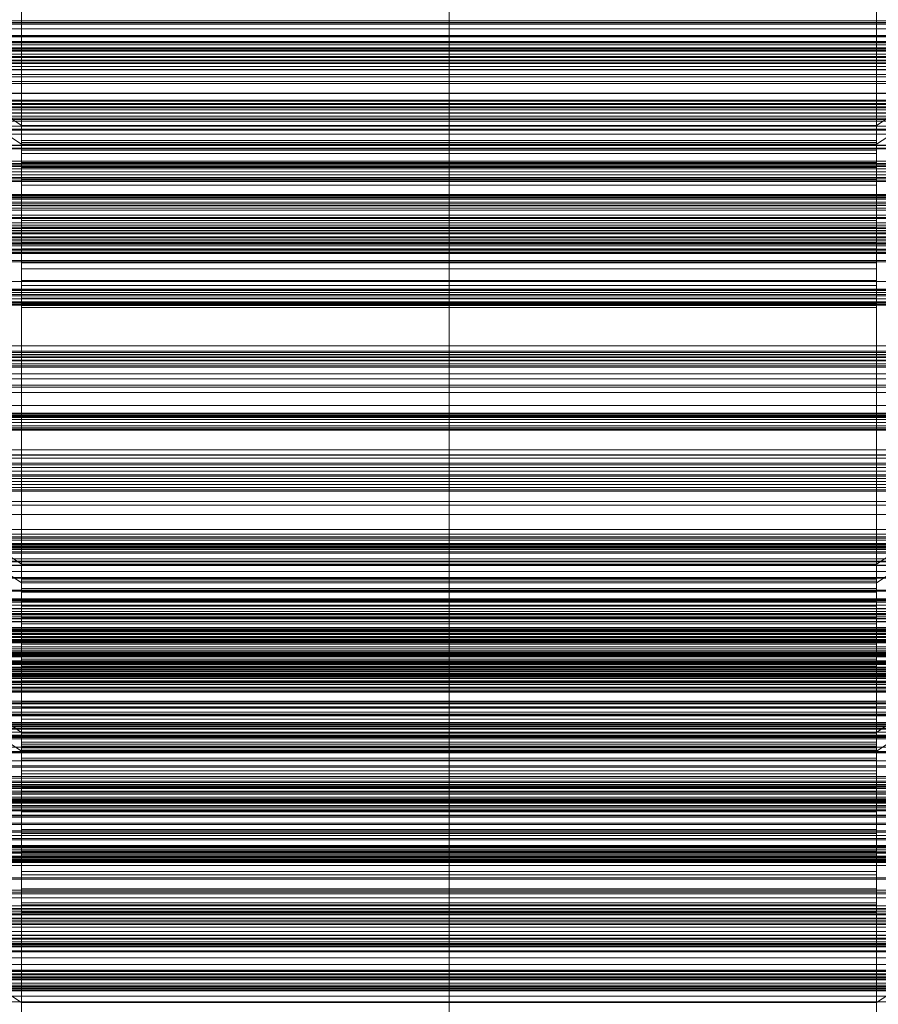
# Model space of a CAD drawing. Header units: millimetres. Extents: x -2233 to 65662, y -50530 to 6847.
# Tile 248 of 256: x -130 to 130, y -33182 to -32883. Entities that reach past the tile are written whole.
import ezdxf

# ---------------------------------------------------------------- set-up
doc = ezdxf.new("R2010")
doc.units = ezdxf.units.MM
for name, color, linetype, lineweight in [('COTAS_P', 1, 'Continuous', 0), ('frontal_briquetadora', 7, 'Continuous', 0), ('frontal_C01', 7, 'Continuous', 0), ('frontal_C02', 7, 'Continuous', 0), ('frontal_C02-briq', 7, 'Continuous', 0), ('frontal_C03', 7, 'Continuous', 0), ('frontal_C03-dry', 7, 'Continuous', 0), ('frontal_secador', 7, 'Continuous', 0)]:
    doc.layers.add(name, color=color, linetype=linetype, lineweight=lineweight)
doc.dimstyles.new('R19_100', dxfattribs={"dimtxt": 250, "dimasz": 150, "dimexe": 150, "dimexo": 80, "dimgap": 100, "dimtad": 1, "dimtih": 1, "dimtoh": 1, "dimdsep": 46, "dimcen": 0.09, "dimadec": 0, "dimazin": 0, "dimtfac": 1, "dimtdec": 4, "dimtofl": 0, "dimtmove": 0, "dimatfit": 3, "dimfxl": 1, "dimtolj": 1, "dimtzin": 0, "dimarcsym": 0})

# ---------------------------------------------------------------- blocks, each defined once
blk = doc.blocks.new('DIM_R32_40')
at = {"layer": 'COTAS_P'}
for p, q in [((-150, -32200), (550, -32200)), ((550, -32200), (505, -32350)), ((550, -34800), (550, -32200)), ((550, -32200), (595, -32350)), ((550, -34800), (505, -34650)), ((550, -34800), (595, -34650)), ((-150, -34800), (550, -34800))]:
    blk.add_line(p, q, dxfattribs=at)
blk.add_text('2600 P', height=250, rotation=90, dxfattribs=at).set_placement((450, -33500))

msp = doc.modelspace()

# ---------------------------------------------------------------- linework, layer by layer
at = {"layer": 'frontal_briquetadora'}
msp.add_line((345, -33170), (-305, -33170), dxfattribs=at)
at = {"layer": 'frontal_C01'}
for p, q in [((300, -32900.053), (-300, -32900.053)), ((-130, -32901.473), (-250, -32901.473)), ((-130, -33099.395), (-130, -32901.473)), ((0, -32901.473), (-130, -32901.473)), ((-130, -32907.232), (-130, -32901.473)), ((0, -33099.395), (0, -32901.473)), ((130, -32901.473), (0, -32901.473)), ((0, -32907.232), (0, -32901.473)), ((130, -33099.395), (130, -32901.473)), ((250, -32901.473), (130, -32901.473)), ((130, -32907.232), (130, -32901.473)), ((300, -32905.051), (-300, -32905.051)), ((300, -32907.319), (-300, -32907.319)), ((-250, -32907.232), (-130, -32907.232)), ((-130, -32907.232), (-130, -33105.154)), ((-130, -32907.232), (0, -32907.232)), ((0, -32907.232), (0, -33105.154)), ((0, -32907.232), (130, -32907.232)), ((130, -32907.232), (130, -33105.154)), ((130, -32907.232), (250, -32907.232)), ((300, -32921.971), (-300, -32921.971)), ((300, -32926.352), (-300, -32926.352)), ((300, -32949.66), (-300, -32949.66)), ((300, -32955.857), (-300, -32955.857)), ((300, -32986.232), (-300, -32986.232)), ((300, -32993.821), (-300, -32993.821)), ((-300, -33029.194), (300, -33029.194)), ((-130, -33099.395), (-228.298, -33033.331)), ((228.298, -33033.331), (130, -33099.395)), ((300, -33037.658), (-300, -33037.658)), ((-228.298, -33039.09), (-130, -33105.154)), ((130, -33105.154), (228.298, -33039.09)), ((342.5, -33042.216), (-342.5, -33042.216)), ((342.5, -33043.545), (-342.5, -33043.545)), ((342.5, -33046.638), (-342.5, -33046.638)), ((342.5, -33050.425), (-342.5, -33050.425)), ((342.5, -33056.14), (-342.5, -33056.14)), ((342.5, -33061.807), (-342.5, -33061.807)), ((-342.5, -33069.274), (342.5, -33069.274)), ((342.5, -33075.959), (-342.5, -33075.959)), ((300, -33075.619), (-300, -33075.619)), ((342.5, -33084.041), (-342.5, -33084.041)), ((300, -33084.381), (-300, -33084.381)), ((342.5, -33090.726), (-342.5, -33090.726)), ((342.5, -33098.193), (-342.5, -33098.193)), ((-130, -33225.672), (-130, -33099.395)), ((0, -33099.395), (-130, -33099.395)), ((0, -33225.672), (0, -33099.395)), ((130, -33099.395), (0, -33099.395)), ((130, -33225.672), (130, -33099.395)), ((342.5, -33103.86), (-342.5, -33103.86)), ((-130, -33105.154), (-130, -33104.128)), ((-130, -33104.128), (-130, -33104.834)), ((-130, -33104.128), (130, -33104.128)), ((-130, -33104.834), (-130, -33107.221)), ((-130, -33104.834), (130, -33104.834)), ((-130, -33105.154), (-130, -33231.431)), ((-130, -33105.154), (0, -33105.154)), ((-130, -33107.839), (-130, -33105.154)), ((-130, -33105.154), (130, -33105.154)), ((0, -33105.154), (0, -33231.431)), ((0, -33105.154), (130, -33105.154)), ((130, -33104.834), (130, -33104.128)), ((130, -33104.128), (130, -33105.154)), ((130, -33107.221), (130, -33104.834)), ((130, -33105.154), (130, -33231.431)), ((130, -33105.154), (130, -33107.839)), ((-130, -33107.221), (-130, -33111.128)), ((-130, -33107.221), (130, -33107.221)), ((-130, -33112.003), (-130, -33107.839)), ((-130, -33107.839), (130, -33107.839)), ((130, -33111.128), (130, -33107.221)), ((130, -33107.839), (130, -33112.003)), ((342.5, -33109.575), (-342.5, -33109.575)), ((-130, -33111.128), (-130, -33116.289)), ((-130, -33111.128), (130, -33111.128)), ((-130, -33117.36), (-130, -33112.003)), ((-130, -33112.003), (130, -33112.003)), ((130, -33116.289), (130, -33111.128)), ((130, -33112.003), (130, -33117.36)), ((342.5, -33113.362), (-342.5, -33113.362)), ((342.5, -33116.455), (-342.5, -33116.455)), ((342.5, -33117.784), (-342.5, -33117.784)), ((-130, -33116.289), (-130, -33122.352)), ((-130, -33116.289), (130, -33116.289)), ((-130, -33123.546), (-130, -33117.36)), ((-130, -33117.36), (130, -33117.36)), ((130, -33122.352), (130, -33116.289)), ((130, -33117.36), (130, -33123.546)), ((-148, -33120.524), (148, -33120.524)), ((-148, -33120.773), (148, -33120.773)), ((-148, -33120.887), (148, -33120.887)), ((300, -33122.342), (-300, -33122.342)), ((-148, -33121.619), (148, -33121.619)), ((-148, -33121.838), (148, -33121.838)), ((-148, -33123.004), (148, -33123.004)), ((-148, -33123.314), (148, -33123.314)), ((-130, -33122.352), (-130, -33128.903)), ((130, -33122.352), (-130, -33122.352)), ((-130, -33130.139), (-130, -33123.546)), ((-130, -33123.546), (130, -33123.546)), ((130, -33128.903), (130, -33122.352)), ((130, -33123.546), (130, -33130.139)), ((-148, -33124.832), (148, -33124.832)), ((-148, -33125.212), (148, -33125.212)), ((148, -33126.981), (-148, -33126.981)), ((-148, -33127.404), (148, -33127.404)), ((-148, -33129.302), (148, -33129.302)), ((-148, -33129.74), (148, -33129.74)), ((-130, -33128.903), (-130, -33135.496)), ((-130, -33128.903), (130, -33128.903)), ((-130, -33136.69), (-130, -33130.139)), ((-130, -33130.139), (130, -33130.139)), ((130, -33135.496), (130, -33128.903)), ((130, -33130.139), (130, -33136.69)), ((300, -33130.806), (-300, -33130.806)), ((-148, -33131.638), (148, -33131.638)), ((-148, -33132.061), (148, -33132.061)), ((-148, -33133.83), (148, -33133.83)), ((-148, -33134.209), (148, -33134.209)), ((-148, -33135.728), (148, -33135.728)), ((-148, -33136.038), (148, -33136.038)), ((-130, -33135.496), (-130, -33141.682)), ((-130, -33135.496), (130, -33135.496)), ((130, -33141.682), (130, -33135.496)), ((-148, -33137.203), (148, -33137.203)), ((-148, -33137.422), (148, -33137.422)), ((-148, -33138.155), (148, -33138.155)), ((-148, -33138.268), (148, -33138.268)), ((-148, -33138.518), (148, -33138.518)), ((-130, -33142.753), (-130, -33136.69)), ((-130, -33136.69), (130, -33136.69)), ((130, -33136.69), (130, -33142.753)), ((-130, -33141.682), (-130, -33147.039)), ((-130, -33141.682), (130, -33141.682)), ((130, -33147.039), (130, -33141.682)), ((-130, -33147.913), (-130, -33142.753)), ((-130, -33142.753), (130, -33142.753)), ((130, -33142.753), (130, -33147.913)), ((-130, -33147.039), (-130, -33151.202)), ((-130, -33147.039), (130, -33147.039)), ((-130, -33151.821), (-130, -33147.913)), ((-130, -33147.913), (130, -33147.913)), ((130, -33151.202), (130, -33147.039)), ((130, -33147.913), (130, -33151.821)), ((-130, -33151.202), (-130, -33153.888)), ((-130, -33151.202), (130, -33151.202)), ((-130, -33154.208), (-130, -33151.821)), ((-130, -33151.821), (130, -33151.821)), ((-130, -33153.888), (-130, -33154.913)), ((-130, -33153.888), (130, -33153.888)), ((130, -33153.888), (130, -33151.202)), ((130, -33151.821), (130, -33154.208)), ((130, -33154.913), (130, -33153.888)), ((-130, -33154.913), (-130, -33154.208)), ((-130, -33154.208), (130, -33154.208)), ((-130, -33154.913), (130, -33154.913)), ((130, -33154.208), (130, -33154.913)), ((300, -33166.179), (-300, -33166.179)), ((300, -33173.768), (-300, -33173.768))]:
    msp.add_line(p, q, dxfattribs=at)
at = {"layer": 'frontal_C02'}
for p, q in [((-130, -32914.819), (-130, -32781.429)), ((0, -32914.819), (0, -32781.429)), ((130, -32914.819), (130, -32781.429)), ((-130, -32787.159), (-130, -32920.549)), ((0, -32787.159), (0, -32920.549)), ((130, -32787.159), (130, -32920.549)), ((-130, -32914.819), (-228.298, -32849.083)), ((228.298, -32849.083), (130, -32914.819)), ((-228.298, -32854.814), (-130, -32920.549)), ((130, -32920.549), (228.298, -32854.814)), ((425, -32885.412), (-425, -32885.412)), ((-425, -32896.866), (425, -32896.866)), ((300, -32902.079), (-300, -32902.079)), ((300, -32909.43), (-300, -32909.43)), ((-130, -33048.209), (-130, -32914.819)), ((0, -32914.819), (-130, -32914.819)), ((0, -33048.209), (0, -32914.819)), ((130, -32914.819), (0, -32914.819)), ((130, -33048.209), (130, -32914.819)), ((-130, -32920.549), (-130, -32919.416)), ((-130, -32919.416), (-130, -32920.012)), ((-130, -32919.416), (130, -32919.416)), ((-130, -32920.012), (-130, -32922.298)), ((-130, -32920.012), (130, -32920.012)), ((-130, -32920.549), (-130, -33053.94)), ((-130, -32920.549), (0, -32920.549)), ((-130, -32923.335), (-130, -32920.549)), ((-130, -32920.549), (130, -32920.549)), ((0, -32920.549), (0, -33053.94)), ((0, -32920.549), (130, -32920.549)), ((130, -32920.012), (130, -32919.416)), ((130, -32919.416), (130, -32920.549)), ((130, -32922.298), (130, -32920.012)), ((130, -32920.549), (130, -33053.94)), ((130, -32920.549), (130, -32923.335)), ((300, -32921.819), (-300, -32921.819)), ((250, -32921.727), (-250, -32921.727)), ((-130, -32922.298), (-130, -32926.116)), ((-130, -32922.298), (130, -32922.298)), ((-130, -32927.583), (-130, -32923.335)), ((-130, -32923.335), (130, -32923.335)), ((130, -32926.116), (130, -32922.298)), ((130, -32923.335), (130, -32927.583)), ((300, -32925.624), (-300, -32925.624)), ((-250, -32926.497), (250, -32926.497)), ((-130, -32926.116), (-130, -32931.207)), ((-130, -32926.116), (130, -32926.116)), ((130, -32931.207), (130, -32926.116)), ((-130, -32933.004), (-130, -32927.583)), ((-130, -32927.583), (130, -32927.583)), ((130, -32927.583), (130, -32933.004)), ((300, -32929.85), (-300, -32929.85)), ((-130, -32931.207), (-130, -32937.224)), ((-130, -32931.207), (130, -32931.207)), ((130, -32937.224), (130, -32931.207)), ((-130, -32939.228), (-130, -32933.004)), ((-130, -32933.004), (130, -32933.004)), ((130, -32933.004), (130, -32939.228)), ((-148, -32935.802), (148, -32935.802)), ((-148, -32936.014), (148, -32936.014)), ((-148, -32936.204), (148, -32936.204)), ((-148, -32936.823), (148, -32936.823)), ((-148, -32937.191), (148, -32937.191)), ((-148, -32938.176), (148, -32938.176)), ((-130, -32937.224), (-130, -32943.758)), ((130, -32937.224), (-130, -32937.224)), ((130, -32943.758), (130, -32937.224)), ((-148, -32938.696), (148, -32938.696)), ((-148, -32939.98), (148, -32939.98)), ((-148, -32940.617), (148, -32940.617)), ((-130, -32945.832), (-130, -32939.228)), ((-130, -32939.228), (130, -32939.228)), ((130, -32939.228), (130, -32945.832)), ((148, -32942.112), (-148, -32942.112)), ((-148, -32942.823), (148, -32942.823)), ((-148, -32944.427), (148, -32944.427)), ((-130, -32943.758), (-130, -32950.361)), ((-130, -32943.758), (130, -32943.758)), ((130, -32950.361), (130, -32943.758)), ((-148, -32945.163), (148, -32945.163)), ((-148, -32946.767), (148, -32946.767)), ((-148, -32947.477), (148, -32947.477)), ((-130, -32952.365), (-130, -32945.832)), ((-130, -32945.832), (130, -32945.832)), ((130, -32945.832), (130, -32952.365)), ((-148, -32948.973), (148, -32948.973)), ((-148, -32949.61), (148, -32949.61)), ((-130, -32950.361), (-130, -32956.586)), ((-130, -32950.361), (130, -32950.361)), ((130, -32956.586), (130, -32950.361)), ((-148, -32950.894), (148, -32950.894)), ((-148, -32951.414), (148, -32951.414)), ((-148, -32952.399), (148, -32952.399)), ((-148, -32952.766), (148, -32952.766)), ((-148, -32953.386), (148, -32953.386)), ((-130, -32958.383), (-130, -32952.365)), ((-130, -32952.365), (130, -32952.365)), ((130, -32952.365), (130, -32958.383)), ((-148, -32953.576), (148, -32953.576)), ((-148, -32953.787), (148, -32953.787)), ((-130, -32956.586), (-130, -32962.007)), ((-130, -32956.586), (130, -32956.586)), ((-130, -32963.474), (-130, -32958.383)), ((-130, -32958.383), (130, -32958.383)), ((130, -32962.007), (130, -32956.586)), ((130, -32958.383), (130, -32963.474)), ((-130, -32962.007), (-130, -32966.255)), ((-130, -32962.007), (130, -32962.007)), ((130, -32966.255), (130, -32962.007)), ((-130, -32967.292), (-130, -32963.474)), ((-130, -32963.474), (130, -32963.474)), ((130, -32963.474), (130, -32967.292)), ((-130, -32966.255), (-130, -32969.041)), ((-130, -32966.255), (130, -32966.255)), ((-130, -32969.577), (-130, -32967.292)), ((-130, -32967.292), (130, -32967.292)), ((130, -32969.041), (130, -32966.255)), ((130, -32967.292), (130, -32969.577)), ((-130, -32969.041), (-130, -32970.174)), ((-130, -32969.041), (130, -32969.041)), ((-130, -32970.174), (-130, -32969.577)), ((-130, -32969.577), (130, -32969.577)), ((-130, -32970.174), (130, -32970.174)), ((130, -32970.174), (130, -32969.041)), ((130, -32969.577), (130, -32970.174)), ((-130, -33048.209), (-228.298, -32982.474)), ((228.298, -32982.474), (130, -33048.209)), ((-228.298, -32988.204), (-130, -33053.94)), ((130, -33053.94), (228.298, -32988.204)), ((-425, -33003.661), (425, -33003.661)), ((425, -33015.116), (-425, -33015.116)), ((425, -33018.802), (-425, -33018.802)), ((-425, -33030.257), (425, -33030.257)), ((-130, -33181.6), (-130, -33048.209)), ((0, -33048.209), (-130, -33048.209)), ((0, -33181.6), (0, -33048.209)), ((130, -33048.209), (0, -33048.209)), ((130, -33181.6), (130, -33048.209)), ((-130, -33053.94), (-130, -33052.806)), ((-130, -33052.806), (-130, -33053.403)), ((-130, -33052.806), (130, -33052.806)), ((-130, -33053.403), (-130, -33055.688)), ((-130, -33053.403), (130, -33053.403)), ((-130, -33053.94), (-130, -33187.33)), ((-130, -33053.94), (0, -33053.94)), ((-130, -33056.725), (-130, -33053.94)), ((-130, -33053.94), (130, -33053.94)), ((0, -33053.94), (0, -33187.33)), ((0, -33053.94), (130, -33053.94)), ((130, -33053.403), (130, -33052.806)), ((130, -33052.806), (130, -33053.94)), ((130, -33055.688), (130, -33053.403)), ((130, -33053.94), (130, -33187.33)), ((130, -33053.94), (130, -33056.725)), ((-130, -33055.688), (-130, -33059.506)), ((-130, -33055.688), (130, -33055.688)), ((-130, -33060.973), (-130, -33056.725)), ((-130, -33056.725), (130, -33056.725)), ((130, -33059.506), (130, -33055.688)), ((130, -33056.725), (130, -33060.973)), ((-450, -33059.848), (450, -33059.848)), ((-130, -33059.506), (-130, -33064.598)), ((-130, -33059.506), (130, -33059.506)), ((-130, -33066.394), (-130, -33060.973)), ((-130, -33060.973), (130, -33060.973)), ((130, -33064.598), (130, -33059.506)), ((130, -33060.973), (130, -33066.394)), ((-130, -33064.598), (-130, -33070.615)), ((-130, -33064.598), (130, -33064.598)), ((-130, -33072.619), (-130, -33066.394)), ((-130, -33066.394), (130, -33066.394)), ((130, -33070.615), (130, -33064.598)), ((130, -33066.394), (130, -33072.619)), ((-148, -33069.193), (148, -33069.193)), ((-148, -33069.404), (148, -33069.404)), ((-148, -33069.594), (148, -33069.594)), ((-148, -33070.214), (148, -33070.214)), ((450, -33071.77), (-450, -33071.77)), ((-148, -33070.581), (148, -33070.581)), ((-148, -33071.567), (148, -33071.567)), ((-148, -33072.087), (148, -33072.087)), ((-130, -33070.615), (-130, -33077.148)), ((130, -33070.615), (-130, -33070.615)), ((-130, -33079.223), (-130, -33072.619)), ((-130, -33072.619), (130, -33072.619)), ((130, -33077.148), (130, -33070.615)), ((130, -33072.619), (130, -33079.223)), ((-225, -33074.644), (225, -33074.644)), ((-148, -33073.371), (148, -33073.371)), ((-148, -33074.007), (148, -33074.007)), ((148, -33075.503), (-148, -33075.503)), ((-148, -33076.213), (148, -33076.213)), ((-450, -33078.481), (450, -33078.481)), ((225, -33076.432), (-225, -33076.432)), ((-148, -33077.818), (148, -33077.818)), ((-148, -33078.553), (148, -33078.553)), ((-130, -33077.148), (-130, -33083.752)), ((-130, -33077.148), (130, -33077.148)), ((-130, -33085.756), (-130, -33079.223)), ((-130, -33079.223), (130, -33079.223)), ((130, -33083.752), (130, -33077.148)), ((130, -33079.223), (130, -33085.756)), ((-250, -33081.805), (250, -33081.805)), ((-148, -33080.158), (148, -33080.158)), ((-148, -33080.868), (148, -33080.868)), ((250, -33084.189), (-250, -33084.189)), ((-148, -33082.363), (148, -33082.363)), ((-148, -33083), (148, -33083)), ((-148, -33084.284), (148, -33084.284)), ((-148, -33084.804), (148, -33084.804)), ((-130, -33083.752), (-130, -33089.976)), ((-130, -33083.752), (130, -33083.752)), ((130, -33089.976), (130, -33083.752)), ((450, -33085.634), (-450, -33085.634)), ((-148, -33085.789), (148, -33085.789)), ((-148, -33086.157), (148, -33086.157)), ((-148, -33086.776), (148, -33086.776)), ((-148, -33086.966), (148, -33086.966)), ((-148, -33087.178), (148, -33087.178)), ((-130, -33091.773), (-130, -33085.756)), ((-130, -33085.756), (130, -33085.756)), ((130, -33085.756), (130, -33091.773)), ((450, -33089.936), (-450, -33089.936)), ((-130, -33089.976), (-130, -33095.397)), ((-130, -33089.976), (130, -33089.976)), ((130, -33095.397), (130, -33089.976)), ((450, -33093.257), (-450, -33093.257)), ((-130, -33096.864), (-130, -33091.773)), ((-130, -33091.773), (130, -33091.773)), ((130, -33091.773), (130, -33096.864)), ((-450, -33097.089), (450, -33097.089)), ((-130, -33095.397), (-130, -33099.645)), ((-130, -33095.397), (130, -33095.397)), ((-130, -33100.683), (-130, -33096.864)), ((-130, -33096.864), (130, -33096.864)), ((130, -33099.645), (130, -33095.397)), ((130, -33096.864), (130, -33100.683)), ((-130, -33099.645), (-130, -33102.431)), ((-130, -33099.645), (130, -33099.645)), ((130, -33102.431), (130, -33099.645)), ((-130, -33102.968), (-130, -33100.683)), ((-130, -33100.683), (130, -33100.683)), ((-130, -33102.431), (-130, -33103.564)), ((-130, -33102.431), (130, -33102.431)), ((-130, -33103.564), (-130, -33102.968)), ((-130, -33102.968), (130, -33102.968)), ((130, -33100.683), (130, -33102.968)), ((130, -33103.564), (130, -33102.431)), ((130, -33102.968), (130, -33103.564)), ((-450, -33105.18), (450, -33105.18)), ((250, -33105.669), (-250, -33105.669)), ((-130, -33103.564), (130, -33103.564)), ((-250, -33108.053), (250, -33108.053)), ((-307, -33113.371), (307, -33113.371)), ((307, -33114.265), (-307, -33114.265)), ((225, -33112.826), (-225, -33112.826)), ((-225, -33114.614), (225, -33114.614)), ((-130, -33181.6), (-228.298, -33115.864)), ((228.298, -33115.864), (130, -33181.6)), ((2130, -33119.613), (-2130, -33119.613)), ((2130, -33124.613), (-2130, -33124.613)), ((-425, -33137.051), (425, -33137.051)), ((425, -33148.506), (-425, -33148.506)), ((425, -33152.192), (-425, -33152.192)), ((-450, -33161.186), (450, -33161.186)), ((-310, -33161.099), (310, -33161.099)), ((307, -33161.099), (-307, -33161.099)), ((-307, -33161.993), (307, -33161.993)), ((-425, -33163.647), (425, -33163.647)), ((310, -33163.962), (-310, -33163.962)), ((2130, -33174.613), (-2130, -33174.613)), ((450, -33173.108), (-450, -33173.108)), ((2130, -33179.613), (-2130, -33179.613)), ((-130, -33359.453), (-130, -33181.6)), ((0, -33181.6), (-130, -33181.6)), ((0, -33359.453), (0, -33181.6)), ((130, -33181.6), (0, -33181.6)), ((130, -33359.453), (130, -33181.6))]:
    msp.add_line(p, q, dxfattribs=at)
at = {"layer": 'frontal_C02-briq'}
for p, q in [((-275, -32985), (275, -32985)), ((295, -33170), (-255, -33170))]:
    msp.add_line(p, q, dxfattribs=at)
at = {"layer": 'frontal_C03'}
for p, q in [((1496, -32883.879), (-1496, -32883.879)), ((1496, -32883.994), (-1496, -32883.994)), ((1250, -32883.034), (-1250, -32883.034)), ((-1250, -32883.465), (1250, -32883.465)), ((1496, -32887.474), (-1496, -32887.474)), ((-1496, -32887.609), (1496, -32887.609)), ((1250, -32889.268), (-1250, -32889.268)), ((1250, -32889.654), (-1250, -32889.654)), ((1250, -32890.32), (-1250, -32890.32)), ((1496, -32891.376), (-1496, -32891.376)), ((1496, -32891.511), (-1496, -32891.511)), ((-1250, -32891.253), (1250, -32891.253)), ((1250, -32892.194), (-1250, -32892.194)), ((1250, -32893.127), (-1250, -32893.127)), ((1496, -32894.991), (-1496, -32894.991)), ((1496, -32895.105), (-1496, -32895.105)), ((1250, -32893.792), (-1250, -32893.792)), ((1250, -32894.179), (-1250, -32894.179)), ((1250, -32895.519), (-1250, -32895.519)), ((1250, -32895.951), (-1250, -32895.951)), ((1496, -32897.768), (-1496, -32897.768)), ((1496, -32897.845), (-1496, -32897.845)), ((1496, -32899.286), (-1496, -32899.286)), ((1496, -32899.313), (-1496, -32899.313)), ((1250, -32907.087), (-1250, -32907.087)), ((1250, -32907.453), (-1250, -32907.453)), ((1250, -32908.102), (-1250, -32908.102)), ((1250, -32908.488), (-1250, -32908.488)), ((1250, -32909.154), (-1250, -32909.154)), ((-1250, -32910.086), (1250, -32910.086)), ((1250, -32911.028), (-1250, -32911.028)), ((1250, -32911.96), (-1250, -32911.96)), ((1250, -32912.626), (-1250, -32912.626)), ((1250, -32913.013), (-1250, -32913.013)), ((1250, -32915.976), (-1250, -32915.976)), ((1250, -32916.221), (-1250, -32916.221)), ((1250, -32920.834), (-1250, -32920.834)), ((1250, -32920.92), (-1250, -32920.92)), ((1250, -32926.936), (-1250, -32926.936)), ((1250, -32927.322), (-1250, -32927.322)), ((1250, -32927.988), (-1250, -32927.988)), ((-1250, -32928.92), (1250, -32928.92)), ((1250, -32929.862), (-1250, -32929.862)), ((1250, -32930.794), (-1250, -32930.794)), ((1250, -32931.46), (-1250, -32931.46)), ((1250, -32931.846), (-1250, -32931.846)), ((1250, -32945.77), (-1250, -32945.77)), ((1250, -32946.156), (-1250, -32946.156)), ((1250, -32946.822), (-1250, -32946.822)), ((-1250, -32947.754), (1250, -32947.754)), ((1250, -32948.696), (-1250, -32948.696)), ((1250, -32949.628), (-1250, -32949.628)), ((1250, -32950.294), (-1250, -32950.294)), ((1250, -32950.68), (-1250, -32950.68)), ((1250, -32964.604), (-1250, -32964.604)), ((1250, -32964.99), (-1250, -32964.99)), ((1250, -32965.656), (-1250, -32965.656)), ((-1250, -32966.588), (1250, -32966.588)), ((1250, -32967.53), (-1250, -32967.53)), ((1250, -32968.462), (-1250, -32968.462)), ((1250, -32969.128), (-1250, -32969.128)), ((1250, -32969.514), (-1250, -32969.514)), ((1250, -32983.438), (-1250, -32983.438)), ((1250, -32983.824), (-1250, -32983.824)), ((1250, -32984.49), (-1250, -32984.49)), ((-1250, -32985.422), (1250, -32985.422)), ((1250, -32986.364), (-1250, -32986.364)), ((1250, -32987.296), (-1250, -32987.296)), ((1250, -32987.962), (-1250, -32987.962)), ((1250, -32988.348), (-1250, -32988.348)), ((1250, -33002.271), (-1250, -33002.271)), ((1250, -33002.658), (-1250, -33002.658)), ((1250, -33003.324), (-1250, -33003.324)), ((-1250, -33004.256), (1250, -33004.256)), ((1250, -33005.198), (-1250, -33005.198)), ((1250, -33006.13), (-1250, -33006.13)), ((1250, -33006.796), (-1250, -33006.796)), ((1250, -33007.182), (-1250, -33007.182)), ((1250, -33021.105), (-1250, -33021.105)), ((1250, -33021.492), (-1250, -33021.492)), ((1250, -33022.157), (-1250, -33022.157)), ((-1250, -33023.09), (1250, -33023.09)), ((1250, -33024.031), (-1250, -33024.031)), ((1250, -33024.964), (-1250, -33024.964)), ((1250, -33025.63), (-1250, -33025.63)), ((1250, -33026.016), (-1250, -33026.016)), ((1250, -33039.939), (-1250, -33039.939)), ((1250, -33040.325), (-1250, -33040.325)), ((1250, -33040.991), (-1250, -33040.991)), ((-1250, -33041.924), (1250, -33041.924)), ((1250, -33042.637), (-1250, -33042.637)), ((1250, -33042.723), (-1250, -33042.723)), ((1250, -33042.865), (-1250, -33042.865)), ((1250, -33043.798), (-1250, -33043.798)), ((1250, -33044.464), (-1250, -33044.464)), ((1250, -33044.85), (-1250, -33044.85)), ((1250, -33047.336), (-1250, -33047.336)), ((1250, -33047.58), (-1250, -33047.58)), ((1250, -33048.593), (-1250, -33048.593)), ((1250, -33048.66), (-1250, -33048.66)), ((1250, -33052.264), (-1250, -33052.264)), ((1250, -33052.455), (-1250, -33052.455)), ((1250, -33056.103), (-1250, -33056.103)), ((1250, -33056.469), (-1250, -33056.469)), ((1250, -33058.773), (-1250, -33058.773)), ((1250, -33059.114), (-1250, -33059.114)), ((1250, -33059.159), (-1250, -33059.159)), ((1250, -33059.4), (-1250, -33059.4)), ((1250, -33059.825), (-1250, -33059.825)), ((-1250, -33060.758), (1250, -33060.758)), ((1496, -33063.325), (-1496, -33063.325)), ((1496, -33063.351), (-1496, -33063.351)), ((1496, -33064.243), (-1496, -33064.243)), ((1496, -33064.27), (-1496, -33064.27)), ((1250, -33061.699), (-1250, -33061.699)), ((1250, -33062.632), (-1250, -33062.632)), ((1250, -33063.297), (-1250, -33063.297)), ((1250, -33063.684), (-1250, -33063.684)), ((1496, -33064.793), (-1496, -33064.793)), ((1496, -33064.869), (-1496, -33064.869)), ((1496, -33065.712), (-1496, -33065.712)), ((1496, -33065.788), (-1496, -33065.788)), ((1496, -33067.533), (-1496, -33067.533)), ((1496, -33067.647), (-1496, -33067.647)), ((1496, -33068.452), (-1496, -33068.452)), ((1496, -33068.566), (-1496, -33068.566)), ((1250, -33067.606), (-1250, -33067.606)), ((-1250, -33068.037), (1250, -33068.037)), ((1250, -33068.1), (-1250, -33068.1)), ((-1250, -33068.437), (1250, -33068.437)), ((1496, -33071.127), (-1496, -33071.127)), ((-1496, -33071.262), (1496, -33071.262)), ((1496, -33072.046), (-1496, -33072.046)), ((-1496, -33072.181), (1496, -33072.181)), ((1496, -33075.029), (-1496, -33075.029)), ((1496, -33075.164), (-1496, -33075.164)), ((1496, -33075.948), (-1496, -33075.948)), ((1496, -33076.083), (-1496, -33076.083)), ((1496, -33078.644), (-1496, -33078.644)), ((1496, -33078.758), (-1496, -33078.758)), ((1250, -33077.607), (-1250, -33077.607)), ((1250, -33077.854), (-1250, -33077.854)), ((1250, -33077.993), (-1250, -33077.993)), ((1250, -33078.191), (-1250, -33078.191)), ((1250, -33078.659), (-1250, -33078.659)), ((1496, -33079.563), (-1496, -33079.563)), ((1496, -33079.677), (-1496, -33079.677)), ((1496, -33081.422), (-1496, -33081.422)), ((1496, -33081.498), (-1496, -33081.498)), ((-1250, -33079.591), (1250, -33079.591)), ((1250, -33080.091), (-1250, -33080.091)), ((1250, -33080.523), (-1250, -33080.523)), ((1250, -33080.533), (-1250, -33080.533)), ((1250, -33081.465), (-1250, -33081.465)), ((1250, -33082.131), (-1250, -33082.131)), ((1496, -33082.341), (-1496, -33082.341)), ((1496, -33082.417), (-1496, -33082.417)), ((1496, -33082.94), (-1496, -33082.94)), ((1496, -33082.967), (-1496, -33082.967)), ((1496, -33083.858), (-1496, -33083.858)), ((1496, -33083.885), (-1496, -33083.885)), ((1250, -33082.518), (-1250, -33082.518)), ((1250, -33086.892), (-1250, -33086.892)), ((1250, -33087.178), (-1250, -33087.178)), ((1250, -33091.659), (-1250, -33091.659)), ((1250, -33092.025), (-1250, -33092.025)), ((1250, -33093.836), (-1250, -33093.836)), ((1250, -33094.027), (-1250, -33094.027)), ((1250, -33096.441), (-1250, -33096.441)), ((1250, -33096.827), (-1250, -33096.827)), ((1250, -33097.493), (-1250, -33097.493)), ((1250, -33097.631), (-1250, -33097.631)), ((1250, -33097.698), (-1250, -33097.698)), ((-1250, -33098.425), (1250, -33098.425)), ((1250, -33099.367), (-1250, -33099.367)), ((1250, -33100.299), (-1250, -33100.299)), ((1250, -33100.548), (-1250, -33100.548)), ((1250, -33100.793), (-1250, -33100.793)), ((1250, -33100.965), (-1250, -33100.965)), ((1250, -33101.351), (-1250, -33101.351)), ((1250, -33105.406), (-1250, -33105.406)), ((1250, -33105.492), (-1250, -33105.492)), ((1250, -33115.275), (-1250, -33115.275)), ((1250, -33115.661), (-1250, -33115.661)), ((1250, -33116.327), (-1250, -33116.327)), ((-1250, -33117.259), (1250, -33117.259)), ((1250, -33118.201), (-1250, -33118.201)), ((1250, -33119.133), (-1250, -33119.133)), ((1250, -33119.799), (-1250, -33119.799)), ((1250, -33120.185), (-1250, -33120.185)), ((1250, -33134.109), (-1250, -33134.109)), ((1250, -33134.495), (-1250, -33134.495)), ((1250, -33135.161), (-1250, -33135.161)), ((-1250, -33136.093), (1250, -33136.093)), ((1250, -33137.035), (-1250, -33137.035)), ((1250, -33137.967), (-1250, -33137.967)), ((1250, -33138.633), (-1250, -33138.633)), ((1250, -33139.019), (-1250, -33139.019)), ((1250, -33152.943), (-1250, -33152.943)), ((1250, -33153.329), (-1250, -33153.329)), ((1250, -33153.995), (-1250, -33153.995)), ((-1250, -33154.927), (1250, -33154.927)), ((1250, -33155.869), (-1250, -33155.869)), ((1250, -33156.801), (-1250, -33156.801)), ((1250, -33157.467), (-1250, -33157.467)), ((1250, -33157.853), (-1250, -33157.853)), ((1250, -33171.776), (-1250, -33171.776)), ((1250, -33172.163), (-1250, -33172.163)), ((1250, -33172.828), (-1250, -33172.828)), ((-1250, -33173.761), (1250, -33173.761)), ((1250, -33174.703), (-1250, -33174.703)), ((1250, -33175.635), (-1250, -33175.635)), ((1250, -33176.301), (-1250, -33176.301)), ((1250, -33176.687), (-1250, -33176.687))]:
    msp.add_line(p, q, dxfattribs=at)
at = {"layer": 'frontal_C03-dry'}
for p, q in [((1250, -32885.375), (-1250, -32885.375)), ((1290, -32887.875), (-1290, -32887.875)), ((1250, -32889.375), (-1250, -32889.375)), ((-1290, -32891.875), (1290, -32891.875)), ((-1250, -32905), (1250, -32905)), ((1250, -32911), (-1250, -32911)), ((1290, -32913.5), (-1290, -32913.5)), ((-1290, -32917.5), (1290, -32917.5)), ((1250, -32915), (-1250, -32915)), ((-1250, -32930.625), (1250, -32930.625)), ((1250, -32936.625), (-1250, -32936.625)), ((1290, -32939.125), (-1290, -32939.125)), ((1250, -32940.625), (-1250, -32940.625)), ((-1290, -32943.125), (1290, -32943.125)), ((-1250, -32956.25), (1250, -32956.25)), ((1250, -32962.25), (-1250, -32962.25)), ((1290, -32964.75), (-1290, -32964.75)), ((1250, -32966.25), (-1250, -32966.25)), ((-1290, -32968.75), (1290, -32968.75)), ((-1250, -32981.875), (1250, -32981.875)), ((1250, -32987.875), (-1250, -32987.875)), ((1290, -32990.375), (-1290, -32990.375)), ((1250, -32991.875), (-1250, -32991.875)), ((-1290, -32994.375), (1290, -32994.375)), ((-1250, -33007.5), (1250, -33007.5)), ((1290, -33016), (-1290, -33016)), ((1250, -33013.5), (-1250, -33013.5)), ((1250, -33017.5), (-1250, -33017.5)), ((-1290, -33020), (1290, -33020)), ((-1250, -33033.125), (1250, -33033.125)), ((1250, -33039.125), (-1250, -33039.125)), ((1250, -33043.125), (-1250, -33043.125)), ((-1250, -33058.75), (1250, -33058.75)), ((1250, -33064.75), (-1250, -33064.75)), ((1250, -33068.75), (-1250, -33068.75)), ((-1250, -33084.375), (1250, -33084.375)), ((1250, -33090.375), (-1250, -33090.375)), ((1250, -33094.375), (-1250, -33094.375)), ((-1250, -33110), (1250, -33110)), ((1250, -33116), (-1250, -33116)), ((1250, -33120), (-1250, -33120))]:
    msp.add_line(p, q, dxfattribs=at)
at = {"layer": 'frontal_secador'}
for p, q in [((1300, -32996), (-1300, -32996)), ((-1400, -33000), (1400, -33000)), ((-1380, -33000), (1380, -33000)), ((-1300, -33000), (1300, -33000)), ((-1380, -33003), (1380, -33003)), ((-1300, -33016), (1300, -33016)), ((-1265, -33015), (1265, -33015)), ((-1265, -33018), (1265, -33018)), ((1300, -33020), (-1300, -33020)), ((-1265, -33072), (1265, -33072)), ((-1400, -33075), (1400, -33075)), ((-1265, -33075), (1265, -33075)), ((1250, -33137.611), (-1250, -33137.611)), ((1250, -33139.918), (-1250, -33139.918)), ((-1250, -33143.65), (1250, -33143.65)), ((1250, -33144), (-1250, -33144)), ((1250, -33147.382), (-1250, -33147.382)), ((-1250, -33148), (1250, -33148)), ((1250, -33149.689), (-1250, -33149.689)), ((1250, -33154), (-1250, -33154)), ((1250, -33154.545), (-1250, -33154.545)), ((1250, -33156), (-1250, -33156)), ((1250, -33156.144), (-1250, -33156.144)), ((1250, -33156.709), (-1250, -33156.709)), ((1250, -33158.686), (-1250, -33158.686)), ((1250, -33160), (-1250, -33160)), ((1320, -33162), (-1320, -33162)), ((1320, -33162.273), (-1320, -33162.273)), ((1320, -33163.072), (-1320, -33163.072)), ((1250, -33162), (-1250, -33162)), ((1320, -33164.343), (-1320, -33164.343)), ((1320, -33166), (-1320, -33166)), ((1250, -33164.651), (-1250, -33164.651)), ((1250, -33165.859), (-1250, -33165.859)), ((-1250, -33166), (1250, -33166)), ((1320, -33167.929), (-1320, -33167.929)), ((-1320, -33170), (1320, -33170)), ((1320, -33172.071), (-1320, -33172.071)), ((-1250, -33170), (1250, -33170)), ((1320, -33174), (-1320, -33174)), ((1250, -33174.141), (-1250, -33174.141)), ((1320, -33175.657), (-1320, -33175.657)), ((1320, -33176.928), (-1320, -33176.928)), ((1320, -33177.727), (-1320, -33177.727)), ((1320, -33178), (-1320, -33178)), ((1250, -33177.285), (-1250, -33177.285)), ((1250, -33178), (-1250, -33178)), ((1250, -33181.314), (-1250, -33181.314))]:
    msp.add_line(p, q, dxfattribs=at)

# ---------------------------------------------------------------- dimensions: what is measured, and where the dimension line sits
at = {"layer": 'COTAS_P'}
dim = msp.add_aligned_dim(p1=(-150, -34800), p2=(-150, -32200), distance=-700, text='<> P', dimstyle='R19_100', dxfattribs=at)
dim.commit()
dim.dimension.update_dxf_attribs({"geometry": 'DIM_R32_40', "text_midpoint": (550, -33500)})

doc.saveas('drawing.dxf')
